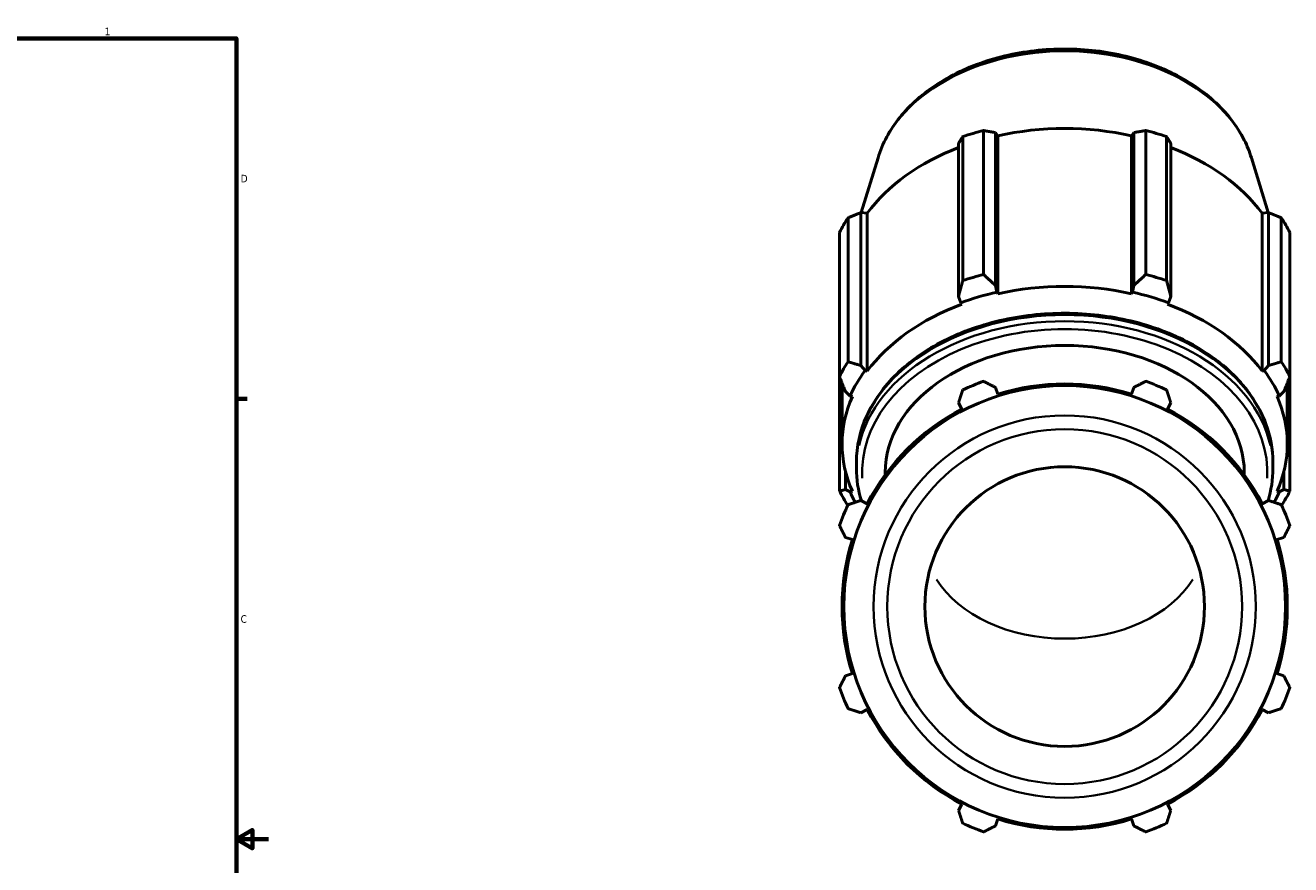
# Model space of a CAD drawing. Header units: inches. Extents: x -0.3 to 58.8, y -17.9 to 44.3.
# Tile 7 of 9: x 30.9 to 46.7, y 10.7 to 21.2. Entities that reach past the tile are written whole.
import ezdxf

# ---------------------------------------------------------------- set-up
doc = ezdxf.new("R2010")
doc.units = ezdxf.units.IN
doc.header["$MEASUREMENT"] = 0
for name, color, linetype, lineweight in [('Border (ANSI)', 7, 'Continuous', 70), ('Visible (ANSI)', 7, 'Continuous', 50), ('Visible Narrow (ANSI)', 7, 'Continuous', 35)]:
    doc.layers.add(name, color=color, linetype=linetype, lineweight=lineweight)
doc.styles.add('Note Text (ANSI)', font='tahoma.ttf')

# ---------------------------------------------------------------- blocks, each defined once
blk = doc.blocks.new('Borders Default Border')
at = {"layer": 'Border (ANSI)'}
blk.add_line((33.5, 16.5), (33.634, 16.5), dxfattribs=at)
at = {"layer": 'Border (ANSI)', "flags": 128}
for points in [[(0.5, 1), (0.5, 21), (33.5, 21), (33.5, 1), (0.5, 1)], [(33.9, 11), (33.5, 11), (33.7, 11.115), (33.7, 10.885), (33.5, 11)]]:
    blk.add_lwpolyline(points, dxfattribs=at)
at = {"layer": 'Border (ANSI)', "color": 5, "true_color": 0x0000ff, "char_height": 0.0945, "attachment_point": 7, "style": 'Note Text (ANSI)'}
for s, insert in [('1', (31.854, 21.04)), ('D', (33.553, 19.203)), ('C', (33.552, 13.701))]:
    blk.add_mtext(s, dxfattribs=dict(at, insert=insert))

msp = doc.modelspace()

# ---------------------------------------------------------------- linework, layer by layer
at = {"layer": 'Visible (ANSI)'}
for p, q in [((42.572, 17.976), (42.572, 19.774)), ((42.833, 19.85), (42.833, 18.052)), ((42.982, 17.914), (42.982, 19.824)), ((42.982, 19.824), (43.009, 19.784)), ((43.009, 17.811), (43.009, 19.784)), ((44.682, 19.784), (44.709, 19.824)), ((44.682, 17.811), (44.682, 19.784)), ((44.709, 19.824), (44.709, 17.914)), ((44.858, 18.052), (44.858, 19.85)), ((45.119, 19.774), (45.119, 17.976)), ((42.52, 19.689), (42.52, 17.779)), ((45.171, 17.779), (45.171, 19.689)), ((41.514, 19.511), (41.302, 18.825)), ((46.178, 19.511), (46.389, 18.825)), ((41.299, 16.915), (41.299, 18.825)), ((41.299, 18.825), (41.379, 18.817)), ((41.379, 16.844), (41.379, 18.817)), ((46.312, 18.817), (46.392, 18.825)), ((46.312, 16.844), (46.312, 18.817)), ((46.392, 18.825), (46.392, 16.915)), ((41.14, 18.761), (41.14, 16.963)), ((46.551, 16.963), (46.551, 18.761)), ((41.032, 16.779), (41.032, 18.577)), ((46.659, 18.577), (46.659, 16.779)), ((43, 17.831), (42.982, 17.914)), ((44.709, 17.914), (44.691, 17.831)), ((42.52, 17.779), (42.548, 17.699)), ((43.009, 17.811), (43, 17.831)), ((44.691, 17.831), (44.682, 17.811)), ((45.143, 17.699), (45.171, 17.779)), ((42.548, 17.699), (42.562, 17.68)), ((45.13, 17.68), (45.143, 17.699)), ((41.353, 16.854), (41.299, 16.915)), ((46.392, 16.915), (46.339, 16.854)), ((41.032, 16.779), (41.032, 15.347)), ((41.379, 16.844), (41.353, 16.854)), ((46.339, 16.854), (46.312, 16.844)), ((46.659, 15.347), (46.659, 16.779)), ((41.065, 15.936), (41.065, 16.696)), ((43.009, 16.557), (42.982, 16.642)), ((44.709, 16.642), (44.682, 16.557)), ((46.626, 15.936), (46.626, 16.696)), ((41.108, 16.589), (41.165, 16.534)), ((41.165, 16.534), (41.194, 16.527)), ((42.52, 16.451), (42.562, 16.371)), ((45.13, 16.371), (45.171, 16.451)), ((46.498, 16.527), (46.526, 16.534)), ((46.526, 16.534), (46.583, 16.589)), ((41.244, 15.629), (41.244, 15.708)), ((46.447, 15.629), (46.447, 15.708)), ((41.108, 15.368), (41.108, 15.591)), ((41.603, 15.549), (41.603, 15.58)), ((46.088, 15.549), (46.088, 15.58)), ((46.583, 15.591), (46.583, 15.368)), ((41.165, 15.338), (41.108, 15.368)), ((41.194, 15.345), (41.165, 15.338)), ((46.526, 15.338), (46.498, 15.345)), ((46.583, 15.368), (46.526, 15.338)), ((41.379, 15.189), (41.299, 15.23)), ((46.392, 15.23), (46.312, 15.189)), ((41.108, 14.768), (41.194, 14.741)), ((46.498, 14.741), (46.583, 14.768)), ((41.194, 13.068), (41.108, 13.041)), ((46.583, 13.041), (46.498, 13.068)), ((41.299, 12.579), (41.379, 12.621)), ((46.312, 12.621), (46.392, 12.579)), ((42.562, 11.438), (42.52, 11.359)), ((45.171, 11.359), (45.13, 11.438)), ((42.982, 11.167), (43.009, 11.253)), ((44.682, 11.253), (44.709, 11.167))]:
    msp.add_line(p, q, dxfattribs=at)
for radius in [2.759, 1.746]:
    msp.add_circle((43.846, 13.905), radius, dxfattribs=at)
for radius, start, end in [(2.99, 109.792, 115.208), (2.781, 72.5, 107.5), (2.99, 64.792, 70.208), (2.781, 117.5, 152.5), (2.781, 27.5, 62.5), (2.99, 154.792, 160.208), (2.99, 19.792, 25.208), (2.781, 162.5, 197.5), (2.781, 342.5, 17.5), (2.99, 199.792, 205.208), (2.99, 334.792, 340.208), (2.781, 207.5, 242.5), (2.781, 297.5, 332.5), (2.781, 252.5, 287.5), (2.99, 244.792, 250.208), (2.99, 289.792, 295.208)]:
    msp.add_arc((43.846, 13.905), radius, start, end, dxfattribs=at)
for centre, major_axis, start_param, end_param in [((43.846, 17.861), (2.99, 0), 1.916232, 2.010759), ((43.846, 17.909), (2.781, 0), 1.265364, 1.876229), ((43.846, 17.861), (2.99, 0), 1.130833, 1.225361), ((43.846, 17.909), (2.781, 0), 2.067629, 2.661627), ((43.846, 17.909), (2.781, 0), 0.479966, 1.073963), ((43.846, 17.861), (-2.99, 0), 5.843222, 5.93775), ((43.846, 17.861), (2.99, 0), 0.345435, 0.439963), ((43.846, 16.063), (-2.99, 0), 5.057824, 5.152352), ((43.846, 16.063), (-2.99, 0), 4.272426, 4.366954), ((43.846, 15.936), (-2.781, 0), 4.406956, 5.017822), ((43.846, 15.936), (2.811, 0), 1.876229, 2.050762), ((43.846, 15.936), (2.811, 0), 1.090831, 1.265364), ((43.846, 15.936), (-2.781, 0), 5.192355, 5.80322), ((43.846, 15.936), (-2.781, 0), 3.621558, 4.232423), ((43.846, 15.58), (-2.243, 0), 3.141593, 6.283185), ((43.846, 16.063), (-2.99, 0), 5.843222, 5.93775), ((43.846, 16.063), (2.99, 0), 0.345435, 0.439963), ((43.846, 15.936), (-2.811, 0), 5.80322, 5.977753), ((43.846, 15.936), (2.811, 0), 0.305433, 0.479966), ((43.846, 15.936), (-2.781, 0), 5.977753, 6.588618), ((43.846, 15.936), (2.781, 0), 5.977753, 6.588618), ((43.846, 16.063), (-2.99, 0), 0.345435, 0.436566), ((43.846, 15.936), (-2.811, 0), 0.305433, 0.375288), ((43.846, 15.936), (2.811, 0), 5.907897, 5.977753), ((43.846, 16.063), (2.99, 0), 5.846619, 5.93775)]:
    msp.add_ellipse(centre, major_axis=major_axis, ratio=0.707107, start_param=start_param, end_param=end_param, dxfattribs=at)
for points, knots in [([(41.514, 19.511), (41.568, 19.689), (41.661, 19.859), (41.914, 20.173), (42.078, 20.316), (42.46, 20.561), (42.681, 20.66), (43.153, 20.805), (43.405, 20.849), (43.916, 20.877), (44.175, 20.862), (44.673, 20.772), (44.912, 20.698), (45.347, 20.497), (45.543, 20.371), (45.868, 20.077), (45.999, 19.91), (46.125, 19.659), (46.155, 19.586), (46.178, 19.511)], [0.214191, 0.214191, 0.214191, 0.214191, 0.518086, 0.518086, 0.836349, 0.836349, 1.163147, 1.163147, 1.49175, 1.49175, 1.820312, 1.820312, 2.148935, 2.148935, 2.477089, 2.477089, 2.80046, 2.80046, 2.927402, 2.927402, 2.927402, 2.927402]), ([(41.244, 15.708), (41.244, 15.905), (41.288, 16.101), (41.458, 16.474), (41.586, 16.651), (41.912, 16.97), (42.112, 17.111), (42.565, 17.34), (42.818, 17.429), (43.35, 17.545), (43.629, 17.572), (44.184, 17.563), (44.461, 17.526), (44.985, 17.393), (45.232, 17.295), (45.671, 17.05), (45.862, 16.901), (46.17, 16.568), (46.286, 16.383), (46.417, 16.033), (46.447, 15.871), (46.447, 15.708)], [0, 0, 0, 0, 0.311745, 0.311745, 0.627427, 0.627427, 0.948409, 0.948409, 1.27132, 1.27132, 1.594439, 1.594439, 1.917516, 1.917516, 2.240639, 2.240639, 2.563429, 2.563429, 2.88381, 2.88381, 3.141593, 3.141593, 3.141593, 3.141593])]:
    msp.add_open_spline(points, degree=3, knots=knots, dxfattribs=at)
for points, weights in [([(42.572, 19.774), (42.546, 19.731), (42.52, 19.689)], [2.74138513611, 2.7756364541, 2.80802157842]), ([(42.982, 19.824), (42.909, 19.837), (42.833, 19.85)], [2.80802157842, 2.7756364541, 2.74138513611]), ([(44.858, 19.85), (44.782, 19.837), (44.709, 19.824)], [2.74138513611, 2.7756364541, 2.80802157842]), ([(45.171, 19.689), (45.146, 19.731), (45.119, 19.774)], [2.7960622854, 2.7638150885, 2.72970964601]), ([(41.299, 18.825), (41.222, 18.794), (41.14, 18.761)], [2.80802157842, 2.7756364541, 2.74138513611]), ([(46.551, 18.761), (46.47, 18.794), (46.392, 18.825)], [2.72970964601, 2.7638150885, 2.7960622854]), ([(42.982, 17.914), (42.909, 17.981), (42.833, 18.052)], [1.00992380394, 1.01525202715, 1.01977521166]), ([(44.858, 18.052), (44.782, 17.981), (44.709, 17.914)], [1.01977521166, 1.01525202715, 1.00992380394]), ([(42.572, 17.976), (42.546, 17.874), (42.52, 17.779)], [1.02425253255, 1.01981372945, 1.01456526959]), ([(45.171, 17.779), (45.146, 17.874), (45.119, 17.976)], [1.01456526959, 1.01981372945, 1.02425253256]), ([(41.299, 16.915), (41.222, 16.938), (41.14, 16.963)], [1.00864122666, 1.01399128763, 1.01853758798]), ([(46.551, 16.963), (46.47, 16.938), (46.392, 16.915)], [1.01853758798, 1.01399128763, 1.00864122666]), ([(41.032, 16.779), (41.071, 16.681), (41.108, 16.589)], [1.02370799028, 1.01925886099, 1.01400063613]), ([(46.583, 16.589), (46.62, 16.681), (46.659, 16.779)], [1.01400063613, 1.01925886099, 1.02370799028]), ([(42.52, 16.451), (42.546, 16.529), (42.572, 16.61)], [1.00082677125, 1.00082188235, 1]), ([(42.833, 16.718), (42.909, 16.679), (42.982, 16.642)], [1, 1.00082188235, 1.00082677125]), ([(44.709, 16.642), (44.782, 16.679), (44.858, 16.718)], [1.00082677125, 1.00082188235, 1]), ([(45.119, 16.61), (45.146, 16.529), (45.171, 16.451)], [1, 1.00082188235, 1.00082677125]), ([(41.108, 15.368), (41.071, 15.357), (41.032, 15.347)], [1.01400063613, 1.01925886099, 1.02370799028]), ([(46.659, 15.347), (46.62, 15.357), (46.583, 15.368)], [1.02370799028, 1.01925886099, 1.01400063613]), ([(41.14, 15.178), (41.222, 15.205), (41.299, 15.23)], [1, 1.00082188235, 1.00082677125]), ([(46.392, 15.23), (46.47, 15.205), (46.551, 15.178)], [1.00082677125, 1.00082188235, 1]), ([(41.108, 14.768), (41.071, 14.841), (41.032, 14.917)], [1.00082677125, 1.00082188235, 1]), ([(46.659, 14.917), (46.62, 14.841), (46.583, 14.768)], [1, 1.00082188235, 1.00082677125]), ([(41.032, 12.892), (41.071, 12.968), (41.108, 13.041)], [1, 1.00082188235, 1.00082677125]), ([(46.583, 13.041), (46.62, 12.968), (46.659, 12.892)], [1.00082677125, 1.00082188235, 1]), ([(41.299, 12.579), (41.222, 12.605), (41.14, 12.631)], [1.00082677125, 1.00082188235, 1]), ([(46.551, 12.631), (46.47, 12.605), (46.392, 12.579)], [1, 1.00082188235, 1.00082677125]), ([(42.572, 11.199), (42.546, 11.281), (42.52, 11.359)], [1, 1.00082188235, 1.00082677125]), ([(45.171, 11.359), (45.146, 11.281), (45.119, 11.199)], [1.00082677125, 1.00082188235, 1]), ([(42.982, 11.167), (42.909, 11.13), (42.833, 11.091)], [1.00082677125, 1.00082188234, 1]), ([(44.858, 11.091), (44.782, 11.13), (44.709, 11.167)], [1, 1.00082188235, 1.00082677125])]:
    msp.add_rational_spline(points, weights, degree=2, dxfattribs=at)
for points in [[(41.306, 15.227), (41.265, 15.359), (41.244, 15.494), (41.244, 15.629)], [(46.447, 15.629), (46.447, 15.494), (46.426, 15.359), (46.386, 15.227)]]:
    msp.add_open_spline(points, degree=3, dxfattribs=at)
at = {"layer": 'Visible Narrow (ANSI)'}
for radius in [2.387, 2.216]:
    msp.add_circle((43.846, 13.905), radius, dxfattribs=at)
for centre, major_axis, start_param, end_param in [((43.846, 19.153), (-2.387, 0), 3.491444, 5.933334), ((43.846, 15.708), (-2.601, 0), 3.298672, 6.126106), ((43.846, 15.629), (2.601, 0), 0.15708, 2.984513), ((43.846, 15.58), (-2.531, 0), 3.101702, 6.323076), ((43.846, 14.739), (1.746, 0), 3.55402, 5.870758)]:
    msp.add_ellipse(centre, major_axis=major_axis, ratio=0.707107, start_param=start_param, end_param=end_param, dxfattribs=at)

# ---------------------------------------------------------------- block references
msp.add_blockref('Borders Default Border', (0, 0))

doc.saveas('drawing.dxf')
